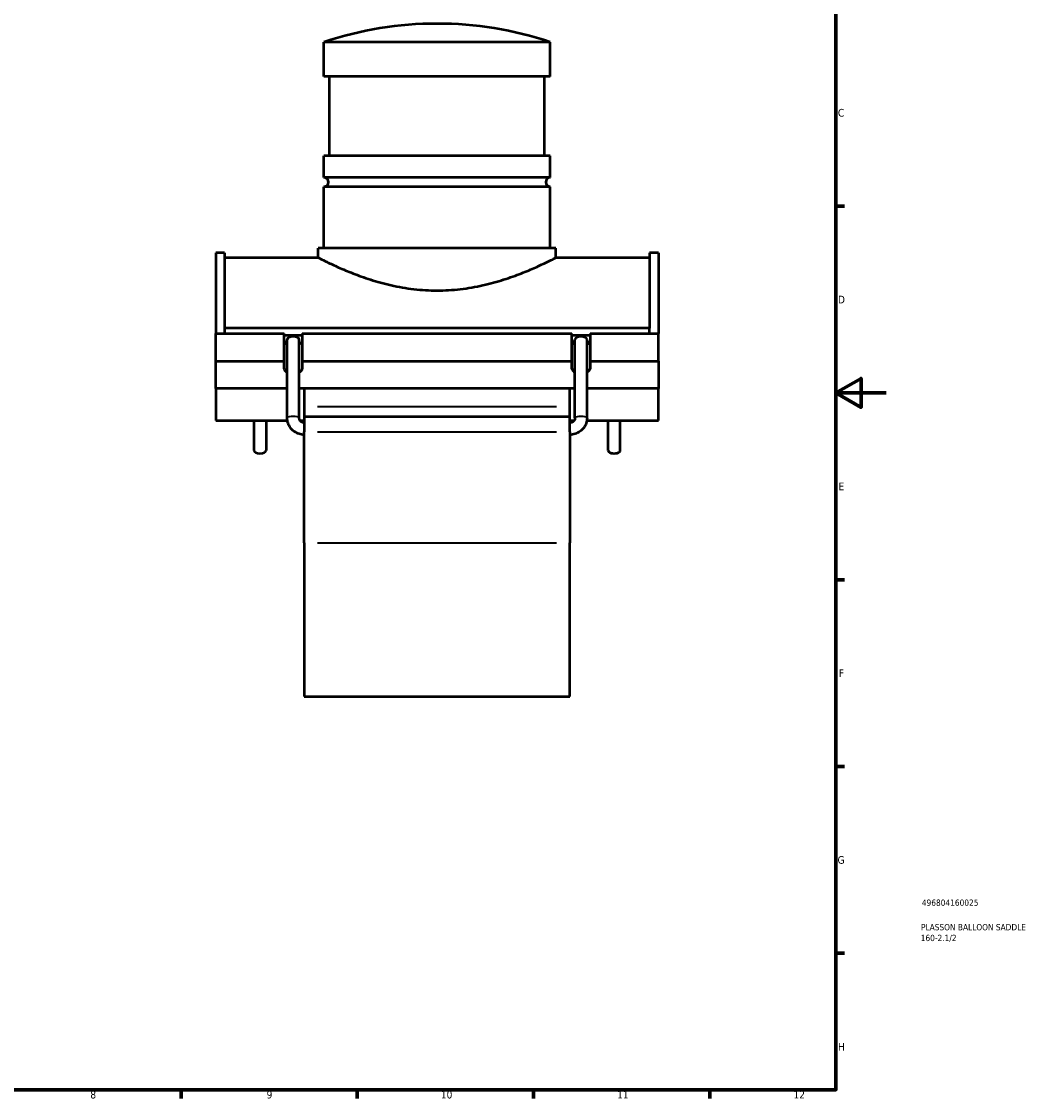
# Model space of a CAD drawing. Header units: millimetres. Extents: x -15 to 1009, y -66 to 835.
# Tile 3 of 4: x 497 to 900, y 17 to 445. Entities that reach past the tile are written whole.
import ezdxf

# ---------------------------------------------------------------- set-up
doc = ezdxf.new("R2010")
doc.units = ezdxf.units.MM
for name, color, linetype, lineweight in [('Border (ANSI)', 7, 'Continuous', 70), ('Title (ISO)', 7, 'Continuous', 50), ('Visible (ANSI)', 7, 'Continuous', 50), ('Visible Narrow (ANSI)', 7, 'Continuous', 35)]:
    doc.layers.add(name, color=color, linetype=linetype, lineweight=lineweight)
doc.styles.add('Note Text (ANSI)', font='tahoma.ttf')
doc.styles.add('Note Text (ISO)', font='tahoma.ttf')

# ---------------------------------------------------------------- blocks, each defined once
blk = doc.blocks.new('Borders Default Border')
at = {"layer": 'Border (ANSI)'}
for p, q in [((821, 371.25), (824.45, 371.25)), ((821, 222.75), (824.45, 222.75)), ((821, 148.5), (824.45, 148.5)), ((821, 74.25), (824.45, 74.25)), ((560.67, 20), (560.67, 16.55)), ((630.75, 20), (630.75, 16.55)), ((700.83, 20), (700.83, 16.55)), ((770.92, 20), (770.92, 16.55))]:
    blk.add_line(p, q, dxfattribs=at)
at = {"layer": 'Border (ANSI)', "flags": 128}
for points in [[(20, 20), (20, 574), (821, 574), (821, 20), (20, 20)], [(841, 297), (821, 297), (831, 302.77), (831, 291.23), (821, 297)]]:
    blk.add_lwpolyline(points, dxfattribs=at)
at = {"layer": 'Border (ANSI)', "attachment_point": 7, "style": 'Note Text (ANSI)'}
for s, insert, char_height in [('C', (821.8, 406.8), 3.05), ('D', (821.81, 332.6), 3.05), ('E', (822.05, 258.35), 3.05), ('F', (822.14, 184.1), 3.05), ('G', (821.66, 109.79), 3.05), ('H', (821.81, 35.6), 3.05), ('8', (524.63, 16.48), 3.05), ('9', (594.7, 16.49), 3.05), ('10', (663.96, 16.49), 3.048), ('11', (734.04, 16.55), 3.048), ('12', (804.13, 16.55), 3.048)]:
    blk.add_mtext(s, dxfattribs=dict(at, insert=insert, char_height=char_height))
blk = doc.blocks.new('Title Blocks ISO')
at = {"layer": 'Title (ISO)', "color": 232, "true_color": 0xca0064, "style": 'Note Text (ISO)'}
for tag, p in [('PART_NUMBER_001', (34.16, 73.13)), ('DESCRIPTION_001', (33.84, 63.4)), ('DESCRIPTION_002', (33.71, 59.12))]:
    blk.add_attdef(tag, p, '', height=2.5, dxfattribs=at)

msp = doc.modelspace()

# ---------------------------------------------------------------- linework, layer by layer
at = {"layer": 'Visible (ANSI)'}
for p, q in [((707.464, 436.452), (617.464, 436.452)), ((617.464, 422.802), (617.464, 436.452)), ((707.464, 422.802), (707.464, 436.452)), ((707.464, 422.802), (617.464, 422.802)), ((619.714, 391.302), (619.714, 422.802)), ((705.214, 391.302), (705.214, 422.802)), ((707.464, 391.302), (617.464, 391.302)), ((617.464, 382.602), (617.464, 391.302)), ((707.464, 382.602), (707.464, 391.302)), ((707.464, 382.602), (617.464, 382.602)), ((707.464, 379.002), (617.464, 379.002)), ((617.464, 354.552), (617.464, 379.002)), ((707.464, 354.552), (707.464, 379.002)), ((574.464, 352.642), (574.464, 320.694)), ((577.984, 352.642), (574.464, 352.642)), ((577.984, 352.642), (577.984, 322.826)), ((709.714, 354.552), (615.214, 354.552)), ((615.214, 350.802), (615.214, 354.552)), ((709.714, 350.802), (709.714, 354.552)), ((746.944, 352.642), (746.944, 322.826)), ((750.464, 352.642), (746.944, 352.642)), ((750.464, 352.642), (750.464, 320.694)), ((577.984, 350.802), (615.214, 350.802)), ((709.714, 350.802), (746.944, 350.802)), ((577.984, 322.826), (577.984, 320.694)), ((746.944, 322.826), (577.984, 322.826)), ((746.944, 320.694), (746.944, 322.826)), ((574.464, 320.694), (601.664, 320.694)), ((574.464, 309.609), (574.464, 320.694)), ((601.664, 309.609), (601.664, 320.694)), ((608.864, 319.829), (601.664, 319.829)), ((602.864, 287.052), (602.864, 318.214)), ((607.664, 287.052), (607.664, 318.214)), ((608.864, 320.694), (716.064, 320.694)), ((608.864, 320.694), (608.864, 309.609)), ((716.064, 309.609), (716.064, 320.694)), ((723.264, 319.829), (716.064, 319.829)), ((717.264, 287.052), (717.264, 318.214)), ((722.064, 287.052), (722.064, 318.214)), ((723.264, 320.694), (750.464, 320.694)), ((723.264, 320.694), (723.264, 309.609)), ((750.464, 309.609), (750.464, 320.694)), ((602.864, 316.369), (602.813, 316.369)), ((607.714, 316.369), (607.664, 316.369)), ((717.264, 316.369), (717.213, 316.369)), ((722.114, 316.369), (722.064, 316.369)), ((574.464, 309.609), (601.664, 309.609)), ((574.464, 298.802), (574.464, 309.609)), ((601.664, 306.602), (601.664, 309.609)), ((608.864, 309.609), (716.064, 309.609)), ((608.864, 309.609), (608.864, 306.602)), ((716.064, 306.602), (716.064, 309.609)), ((723.264, 309.609), (750.464, 309.609)), ((723.264, 309.609), (723.264, 306.602)), ((750.464, 309.609), (750.464, 298.802)), ((602.864, 298.802), (574.464, 298.802)), ((574.464, 298.802), (574.464, 286.049)), ((717.264, 298.802), (607.664, 298.802)), ((609.664, 298.802), (609.664, 291.518)), ((715.264, 291.518), (715.264, 298.802)), ((750.464, 298.802), (722.064, 298.802)), ((750.464, 286.049), (750.464, 298.802)), ((609.664, 291.518), (609.664, 287.602)), ((715.264, 287.602), (715.264, 291.518)), ((609.664, 287.602), (609.664, 281.558)), ((609.664, 287.602), (715.264, 287.602)), ((715.264, 281.558), (715.264, 287.602)), ((574.464, 286.049), (602.942, 286.049)), ((589.664, 286.049), (589.664, 274.169)), ((594.464, 286.049), (594.464, 274.169)), ((607.985, 286.049), (609.664, 286.049)), ((715.264, 286.049), (716.943, 286.049)), ((721.986, 286.049), (750.464, 286.049)), ((730.464, 274.169), (730.464, 286.049)), ((735.264, 274.169), (735.264, 286.049)), ((609.664, 237.435), (609.664, 281.558)), ((715.264, 281.558), (715.264, 237.435)), ((609.664, 237.435), (609.664, 176.402)), ((715.264, 176.402), (715.264, 237.435)), ((609.664, 176.402), (715.264, 176.402))]:
    msp.add_line(p, q, dxfattribs=at)
for centre, radius, start, end in [((662.464, 302.372), 141.43, 71.4472, 108.5528), ((617.464, 380.802), 1.8, 270, 90), ((707.464, 380.802), 1.8, 90, 270)]:
    msp.add_arc(centre, radius, start, end, dxfattribs=at)
for centre, major_axis, ratio, start_param, end_param in [((605.264, 317.687), (-3.6, 0), 0.5, 0, 0.8220173), ((605.264, 318.214), (-2.4, 0), 0.5176381, 3.1415927, 6.2831853), ((605.264, 317.687), (3.6, 0), 0.5, 5.461168, 6.2831853), ((719.664, 317.687), (-3.6, 0), 0.5, 0, 0.8220173), ((719.664, 318.214), (-2.4, 0), 0.5176381, 3.1415927, 6.2831853), ((719.664, 317.687), (3.6, 0), 0.5, 5.461168, 6.2831853), ((605.264, 317.687), (3.6, 0), 0.5, 3.9636099, 3.9826613), ((605.264, 317.687), (3.6, 0), 0.5, 5.4421166, 5.461168), ((719.664, 317.687), (3.6, 0), 0.5, 3.9636099, 3.9826613), ((719.664, 317.687), (3.6, 0), 0.5, 5.4421166, 5.461168), ((605.264, 306.602), (-3.6, 0), 0.5, 0, 0.8410687), ((605.264, 306.602), (3.6, 0), 0.5, 5.4421166, 6.2831853), ((719.664, 306.602), (-3.6, 0), 0.5, 0, 0.8410687), ((719.664, 306.602), (3.6, 0), 0.5, 5.4421166, 6.2831853), ((592.064, 274.169), (2.4, 0), 0.5, 3.1415927, 6.2831853), ((732.864, 274.169), (-2.4, 0), 0.5, 0, 3.1415927)]:
    msp.add_ellipse(centre, major_axis=major_axis, ratio=ratio, start_param=start_param, end_param=end_param, dxfattribs=at)
for points, knots in [([(615.214, 350.802), (615.214, 350.802), (615.509, 350.649), (616.733, 350.03), (617.661, 349.563), (620.091, 348.389), (621.595, 347.681), (625.044, 346.148), (626.99, 345.325), (631.122, 343.715), (633.459, 342.867), (638.56, 341.246), (641.324, 340.474), (647.121, 339.169), (650.16, 338.636), (656.313, 337.922), (659.428, 337.742), (665.499, 337.742), (668.614, 337.922), (674.768, 338.636), (677.806, 339.169), (683.603, 340.474), (686.367, 341.246), (691.468, 342.867), (693.805, 343.715), (697.938, 345.325), (699.884, 346.148), (703.333, 347.681), (704.836, 348.389), (707.266, 349.563), (708.194, 350.03), (709.418, 350.649), (709.714, 350.802), (709.714, 350.802)], [7.274315, 7.274315, 7.274315, 7.274315, 8.1822005, 8.1822005, 9.090086, 9.090086, 9.9979715, 9.9979715, 10.9058571, 10.9058571, 11.8165503, 11.8165503, 12.7272435, 12.7272435, 13.6379367, 13.6379367, 14.5486299, 14.5486299, 15.4593231, 15.4593231, 16.3700163, 16.3700163, 17.2807096, 17.2807096, 18.1914028, 18.1914028, 19.0992883, 19.0992883, 20.0071738, 20.0071738, 20.9150594, 20.9150594, 21.8229449, 21.8229449, 21.8229449, 21.8229449]), ([(609.664, 280.402), (608.96, 280.402), (608.257, 280.51), (606.914, 280.931), (606.275, 281.245), (605.123, 282.054), (604.61, 282.549), (603.763, 283.675), (603.429, 284.306), (602.98, 285.642), (602.864, 286.347), (602.864, 287.052)], [1.5707963, 1.5707963, 1.5707963, 1.5707963, 1.8849556, 1.8849556, 2.1991149, 2.1991149, 2.5132741, 2.5132741, 2.8274334, 2.8274334, 3.1415927, 3.1415927, 3.1415927, 3.1415927]), ([(609.664, 285.202), (609.464, 285.202), (609.264, 285.231), (608.881, 285.34), (608.699, 285.422), (608.365, 285.633), (608.216, 285.764), (607.963, 286.062), (607.862, 286.229), (607.72, 286.58), (607.678, 286.764), (607.665, 286.983), (607.664, 287.018), (607.664, 287.052)], [1.5707963, 1.5707963, 1.5707963, 1.5707963, 1.859066, 1.859066, 2.1509882, 2.1509882, 2.4544614, 2.4544614, 2.7686207, 2.7686207, 3.0827799, 3.0827799, 3.1415927, 3.1415927, 3.1415927, 3.1415927]), ([(717.264, 287.052), (717.264, 286.868), (717.234, 286.683), (717.114, 286.326), (717.024, 286.154), (716.787, 285.84), (716.641, 285.697), (716.306, 285.463), (716.12, 285.369), (715.73, 285.244), (715.528, 285.209), (715.304, 285.203), (715.284, 285.202), (715.264, 285.202)], [0, 0, 0, 0, 0.3141593, 0.3141593, 0.6283185, 0.6283185, 0.9424778, 0.9424778, 1.2486587, 1.2486587, 1.5415017, 1.5415017, 1.5707963, 1.5707963, 1.5707963, 1.5707963]), ([(722.064, 287.052), (722.064, 286.349), (721.948, 285.645), (721.5, 284.31), (721.167, 283.679), (720.321, 282.552), (719.808, 282.057), (718.656, 281.247), (718.018, 280.933), (716.675, 280.511), (715.972, 280.403), (715.267, 280.402), (715.265, 280.402), (715.264, 280.402)], [0, 0, 0, 0, 0.3134841, 0.3134841, 0.6276433, 0.6276433, 0.9418026, 0.9418026, 1.2559619, 1.2559619, 1.5701211, 1.5701211, 1.5707963, 1.5707963, 1.5707963, 1.5707963])]:
    msp.add_open_spline(points, degree=3, knots=knots, dxfattribs=at)
at = {"layer": 'Visible Narrow (ANSI)'}
for p, q in [((709.984, 291.518), (614.944, 291.518)), ((614.944, 281.558), (709.984, 281.558)), ((614.944, 237.435), (709.984, 237.435))]:
    msp.add_line(p, q, dxfattribs=at)
for centre, major_axis, start_param, end_param in [((605.264, 287.052), (-2.4, 0), 3.2986723, 6.1261057), ((719.664, 287.052), (2.4, 0), 0.1570796, 2.984513)]:
    msp.add_ellipse(centre, major_axis=major_axis, ratio=0.258819, start_param=start_param, end_param=end_param, dxfattribs=at)

# ---------------------------------------------------------------- block references
msp.add_blockref('Borders Default Border', (0, 0))
msp.add_blockref('Title Blocks ISO', (821, 20)).add_auto_attribs({'PART_NUMBER_001': '496804160025', 'DESCRIPTION_001': 'PLASSON BALLOON SADDLE', 'DESCRIPTION_002': '160-2.1/2'})

doc.saveas('drawing.dxf')
